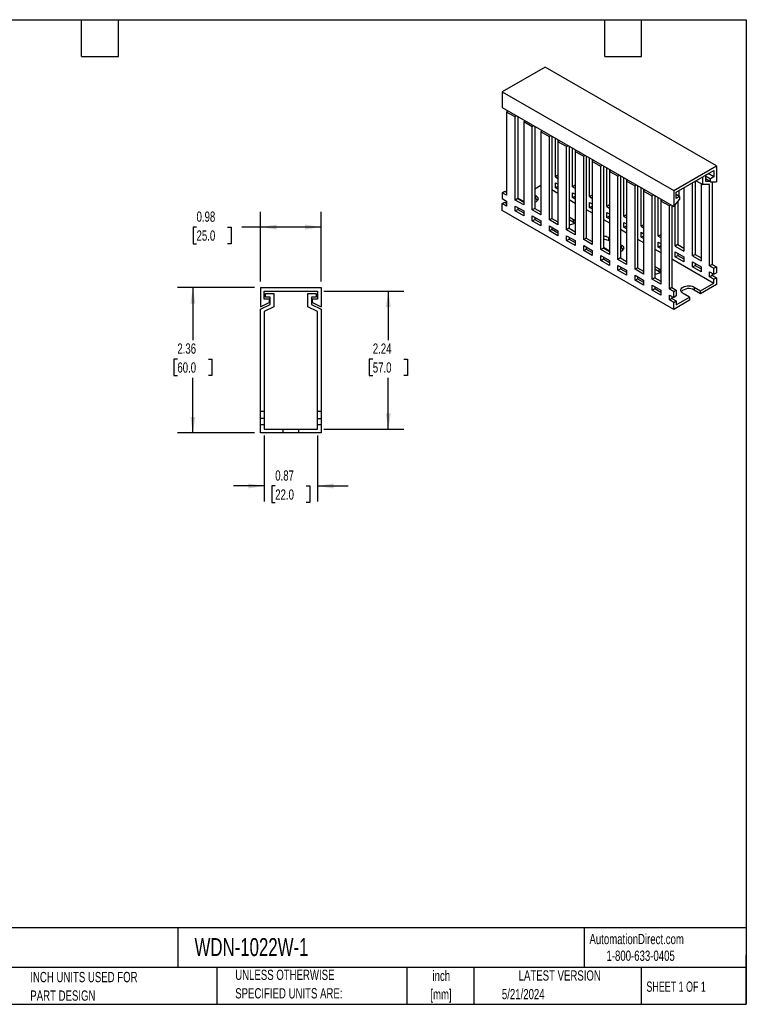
# Model space of a CAD drawing. Header units: inches. Extents: x 0.5 to 21.5, y 0.5 to 16.5.
# Tile 2 of 2: x 9.7 to 21.5, y 0.5 to 16.5. Entities that reach past the tile are written whole.
import ezdxf

# ---------------------------------------------------------------- set-up
doc = ezdxf.new("R2010")
doc.units = ezdxf.units.IN
doc.header["$LTSCALE"] = 2
doc.header["$MEASUREMENT"] = 0
doc.layers.add('DIMENSIONS', color=140, linetype='Continuous', lineweight=25)
doc.layers.add('TEXT', color=140, linetype='Continuous', lineweight=25)
doc.styles.add('SLDTEXTSTYLE0', font='TXT', dxfattribs={"width": 0.7})
doc.styles.add('SLDTEXTSTYLE1', font='TXT', dxfattribs={"width": 0.65})
doc.dimstyles.new('SLDDIMSTYLE0', dxfattribs={"dimtxt": 0.169922, "dimasz": 0.26, "dimexe": 0, "dimexo": 0.0625, "dimgap": 0.04248, "dimtad": 0, "dimtih": 1, "dimtoh": 1, "dimrnd": 1e-09, "dimzin": 12, "dimdsep": 46, "dimtxsty": 'SLDTEXTSTYLE0', "dimsah": 1, "dimcen": 0.09, "dimadec": 0, "dimazin": 3, "dimtfac": 1, "dimtofl": 0, "dimtmove": 0, "dimatfit": 3, "dimfxl": 0, "dimfrac": 2, "dimtolj": 1, "dimtzin": 12, "dimarcsym": 0})
doc.dimstyles.new('SLDDIMSTYLE2', dxfattribs={"dimtxt": 0.169922, "dimasz": 0.26, "dimexe": 0, "dimexo": 0.0625, "dimgap": 0.04248, "dimtad": 0, "dimtih": 1, "dimtoh": 1, "dimrnd": 1e-09, "dimdsep": 46, "dimtxsty": 'SLDTEXTSTYLE0', "dimsah": 1, "dimcen": 0.09, "dimadec": 0, "dimazin": 2, "dimtfac": 1, "dimtmove": 0, "dimatfit": 0, "dimfxl": 0, "dimfrac": 2, "dimtolj": 1, "dimtzin": 12, "dimarcsym": 0})
doc.dimstyles.new('SLDDIMSTYLE3', dxfattribs={"dimtxt": 0.169922, "dimasz": 0.26, "dimexe": 0, "dimexo": 0.0625, "dimgap": 0.04248, "dimtad": 0, "dimtih": 1, "dimtoh": 1, "dimrnd": 1e-09, "dimdsep": 46, "dimtxsty": 'SLDTEXTSTYLE0', "dimsah": 1, "dimcen": 0.09, "dimadec": 0, "dimazin": 2, "dimtfac": 1, "dimtofl": 0, "dimtmove": 0, "dimatfit": 3, "dimfxl": 0, "dimfrac": 2, "dimtolj": 1, "dimtzin": 12, "dimarcsym": 0})

# ---------------------------------------------------------------- blocks, each defined once
blk = doc.blocks.new('_D_4')
at = {"layer": 'DIMENSIONS'}
for p, q in [((13.668, 9.745), (13.668, 8.673)), ((14.534, 9.745), (14.534, 8.673)), ((13.668, 8.923), (13.168, 8.923)), ((13.847, 8.923), (13.79, 8.923)), ((13.79, 8.923), (13.79, 8.653)), ((14.352, 8.923), (14.409, 8.923)), ((14.409, 8.923), (14.409, 8.653)), ((14.534, 8.923), (15.034, 8.923)), ((13.79, 8.653), (13.847, 8.653)), ((14.409, 8.653), (14.352, 8.653))]:
    blk.add_line(p, q, dxfattribs=at)
for points in [[(13.668, 8.923), (13.408, 8.963), (13.408, 8.883)], [(14.534, 8.923), (14.794, 8.883), (14.794, 8.963)]]:
    blk.add_solid(points, dxfattribs=at)
at = {"layer": 'DIMENSIONS', "char_height": 0.1667, "attachment_point": 1, "style": 'SLDTEXTSTYLE0'}
for s, insert in [('0.87', (13.847, 9.176)), ('22.0', (13.847, 8.867))]:
    blk.add_mtext(s, dxfattribs=dict(at, insert=insert))
blk = doc.blocks.new('_D_5')
at = {"layer": 'DIMENSIONS'}
for p, q in [((14.634, 12.089), (15.934, 12.089)), ((15.684, 12.089), (15.684, 11.294)), ((15.432, 10.986), (15.375, 10.986)), ((15.375, 10.986), (15.375, 10.716)), ((15.937, 10.986), (15.994, 10.986)), ((15.994, 10.986), (15.994, 10.716)), ((15.375, 10.716), (15.432, 10.716)), ((15.684, 9.845), (15.684, 10.678)), ((15.994, 10.716), (15.937, 10.716)), ((14.634, 9.845), (15.934, 9.845))]:
    blk.add_line(p, q, dxfattribs=at)
for points in [[(15.684, 12.089), (15.644, 11.829), (15.724, 11.829)], [(15.684, 9.845), (15.724, 10.105), (15.644, 10.105)]]:
    blk.add_solid(points, dxfattribs=at)
at = {"layer": 'DIMENSIONS', "char_height": 0.1667, "attachment_point": 1, "style": 'SLDTEXTSTYLE0'}
for s, insert in [('2.24', (15.432, 11.239)), ('57.0', (15.432, 10.931))]:
    blk.add_mtext(s, dxfattribs=dict(at, insert=insert))
blk = doc.blocks.new('_D_6')
at = {"layer": 'DIMENSIONS'}
for p, q in [((13.509, 12.148), (12.259, 12.148)), ((12.509, 12.148), (12.509, 11.294)), ((12.257, 10.986), (12.2, 10.986)), ((12.2, 10.986), (12.2, 10.716)), ((12.762, 10.986), (12.819, 10.986)), ((12.819, 10.986), (12.819, 10.716)), ((12.2, 10.716), (12.257, 10.716)), ((12.509, 9.786), (12.509, 10.678)), ((12.819, 10.716), (12.762, 10.716)), ((13.509, 9.786), (12.259, 9.786))]:
    blk.add_line(p, q, dxfattribs=at)
for points in [[(12.509, 12.148), (12.469, 11.888), (12.549, 11.888)], [(12.509, 9.786), (12.549, 10.046), (12.469, 10.046)]]:
    blk.add_solid(points, dxfattribs=at)
at = {"layer": 'DIMENSIONS', "char_height": 0.1667, "attachment_point": 1, "style": 'SLDTEXTSTYLE0'}
for s, insert in [('2.36', (12.257, 11.239)), ('60.0', (12.257, 10.931))]:
    blk.add_mtext(s, dxfattribs=dict(at, insert=insert))
blk = doc.blocks.new('_D_7')
at = {"layer": 'DIMENSIONS'}
for p, q in [((13.609, 12.248), (13.609, 13.38)), ((14.593, 12.248), (14.593, 13.38)), ((12.569, 13.13), (12.512, 13.13)), ((12.512, 13.13), (12.512, 12.86)), ((13.074, 13.13), (13.131, 13.13)), ((13.131, 13.13), (13.131, 12.86)), ((13.609, 13.13), (13.304, 13.13)), ((14.593, 13.13), (13.609, 13.13)), ((12.512, 12.86), (12.569, 12.86)), ((13.131, 12.86), (13.074, 12.86))]:
    blk.add_line(p, q, dxfattribs=at)
for points in [[(13.609, 13.13), (13.869, 13.09), (13.869, 13.17)], [(14.593, 13.13), (14.333, 13.17), (14.333, 13.09)]]:
    blk.add_solid(points, dxfattribs=at)
at = {"layer": 'DIMENSIONS', "char_height": 0.1667, "attachment_point": 1, "style": 'SLDTEXTSTYLE0'}
for s, insert in [('0.98', (12.569, 13.383)), ('25.0', (12.569, 13.075))]:
    blk.add_mtext(s, dxfattribs=dict(at, insert=insert))

msp = doc.modelspace()

# ---------------------------------------------------------------- linework, layer by layer
for p, q in [((18.232, 15.731), (17.536, 15.329)), ((21.016, 14.124), (18.232, 15.731)), ((17.536, 15.329), (20.32, 13.722)), ((17.536, 15.329), (17.536, 15.072)), ((17.536, 15.072), (20.32, 13.465)), ((17.624, 15.021), (17.605, 14.999)), ((17.605, 14.999), (17.605, 13.649)), ((17.745, 14.919), (17.605, 14.999)), ((17.745, 14.919), (17.763, 14.94)), ((17.745, 13.569), (17.745, 14.919)), ((17.794, 14.923), (17.786, 14.913)), ((17.786, 14.913), (17.786, 13.593)), ((17.902, 14.86), (17.884, 14.839)), ((17.884, 14.839), (17.884, 13.489)), ((18.023, 14.758), (17.884, 14.839)), ((18.023, 14.758), (18.041, 14.78)), ((18.023, 13.408), (18.023, 14.758)), ((18.073, 14.762), (18.065, 14.753)), ((18.065, 14.753), (18.065, 13.432)), ((18.181, 14.699), (18.162, 14.678)), ((18.162, 14.678), (18.162, 13.328)), ((18.301, 14.598), (18.162, 14.678)), ((18.301, 14.598), (18.32, 14.619)), ((18.301, 13.247), (18.301, 14.598)), ((18.351, 14.601), (18.343, 14.592)), ((18.343, 14.592), (18.343, 13.272)), ((18.399, 13.947), (18.399, 14.574)), ((18.44, 14.549), (18.44, 14.517)), ((18.459, 14.539), (18.44, 14.517)), ((18.44, 14.517), (18.44, 13.167)), ((18.58, 14.437), (18.44, 14.517)), ((18.58, 14.437), (18.598, 14.458)), ((18.58, 13.087), (18.58, 14.437)), ((18.629, 14.44), (18.621, 14.431)), ((18.621, 14.431), (18.621, 13.111)), ((18.677, 13.786), (18.677, 14.413)), ((18.719, 14.389), (18.719, 14.357)), ((18.737, 14.378), (18.719, 14.357)), ((18.719, 14.357), (18.719, 13.006)), ((18.858, 14.276), (18.719, 14.357)), ((18.858, 14.276), (18.877, 14.298)), ((18.858, 12.926), (18.858, 14.276)), ((18.908, 14.28), (18.9, 14.271)), ((18.9, 14.271), (18.9, 12.95)), ((18.955, 13.625), (18.955, 14.252)), ((18.997, 14.228), (18.997, 14.196)), ((19.016, 14.217), (18.997, 14.196)), ((18.997, 14.196), (18.997, 12.846)), ((19.136, 14.116), (18.997, 14.196)), ((19.136, 14.116), (19.155, 14.137)), ((19.136, 12.765), (19.136, 14.116)), ((19.186, 14.119), (19.178, 14.11)), ((19.178, 14.11), (19.178, 12.789)), ((19.234, 13.464), (19.234, 14.091)), ((20.32, 13.722), (21.016, 14.124)), ((21.016, 14.124), (21.016, 13.866)), ((18.44, 13.971), (18.399, 13.947)), ((18.399, 13.947), (18.44, 13.922)), ((19.276, 14.067), (19.276, 14.035)), ((19.294, 14.057), (19.276, 14.035)), ((19.276, 14.035), (19.276, 12.685)), ((19.415, 13.955), (19.276, 14.035)), ((19.415, 13.955), (19.433, 13.976)), ((19.415, 12.605), (19.415, 13.955)), ((19.465, 13.958), (19.457, 13.949)), ((19.457, 13.949), (19.457, 12.629)), ((19.512, 13.304), (19.512, 13.931)), ((20.361, 13.698), (20.974, 14.051)), ((20.793, 13.821), (20.793, 13.947)), ((20.89, 14.003), (20.835, 13.971)), ((20.835, 13.971), (20.835, 13.874)), ((20.835, 13.963), (20.918, 13.915)), ((20.974, 13.947), (20.883, 13.999)), ((20.89, 14.003), (20.89, 14.003)), ((20.974, 13.947), (20.918, 13.915)), ((20.974, 14.051), (20.974, 13.947)), ((18.065, 13.754), (18.162, 13.81)), ((18.399, 13.85), (18.44, 13.826)), ((18.399, 13.77), (18.399, 13.85)), ((18.399, 13.77), (18.44, 13.794)), ((18.44, 13.746), (18.399, 13.77)), ((18.719, 13.81), (18.677, 13.786)), ((18.677, 13.786), (18.719, 13.762)), ((19.554, 13.907), (19.554, 13.874)), ((19.573, 13.896), (19.554, 13.874)), ((19.554, 13.874), (19.554, 12.524)), ((19.693, 13.794), (19.554, 13.874)), ((19.693, 13.794), (19.712, 13.816)), ((19.693, 12.444), (19.693, 13.794)), ((19.743, 13.798), (19.735, 13.788)), ((19.735, 13.788), (19.735, 12.468)), ((19.791, 13.143), (19.791, 13.77)), ((20.487, 13.77), (20.487, 12.741)), ((20.626, 12.661), (20.626, 13.85)), ((20.668, 13.874), (20.668, 12.685)), ((20.684, 13.884), (20.793, 13.821)), ((20.765, 13.837), (20.765, 12.581)), ((20.904, 13.821), (20.793, 13.821)), ((20.918, 13.866), (20.835, 13.915)), ((20.835, 13.874), (20.904, 13.874)), ((20.904, 12.5), (20.904, 13.821)), ((20.918, 13.866), (20.918, 13.915)), ((20.918, 13.866), (21.016, 13.866)), ((20.946, 13.866), (20.946, 12.524)), ((17.536, 13.689), (17.577, 13.714)), ((17.536, 13.689), (17.536, 13.593)), ((17.605, 13.649), (17.536, 13.689)), ((17.577, 13.714), (17.605, 13.697)), ((18.065, 13.649), (18.079, 13.641)), ((18.079, 13.593), (18.065, 13.601)), ((18.079, 13.593), (18.079, 13.641)), ((18.343, 13.738), (18.44, 13.681)), ((18.677, 13.689), (18.719, 13.665)), ((18.677, 13.609), (18.677, 13.689)), ((18.677, 13.609), (18.719, 13.633)), ((18.719, 13.585), (18.677, 13.609)), ((18.997, 13.649), (18.955, 13.625)), ((18.955, 13.625), (18.997, 13.601)), ((19.832, 13.746), (19.832, 13.714)), ((19.851, 13.735), (19.832, 13.714)), ((19.832, 13.714), (19.832, 12.364)), ((19.972, 13.633), (19.832, 13.714)), ((19.972, 13.633), (19.99, 13.655)), ((19.972, 12.283), (19.972, 13.633)), ((20.021, 13.637), (20.013, 13.628)), ((20.013, 13.628), (20.013, 12.307)), ((20.069, 12.982), (20.069, 13.609)), ((20.32, 13.722), (20.32, 13.465)), ((20.361, 13.593), (20.361, 13.698)), ((20.417, 13.625), (20.361, 13.658)), ((20.417, 13.625), (20.361, 13.593)), ((20.403, 13.722), (20.403, 13.633)), ((20.417, 13.625), (20.417, 13.577)), ((17.536, 13.593), (17.605, 13.553)), ((17.536, 13.513), (17.577, 13.537)), ((17.536, 13.4), (17.536, 13.513)), ((17.605, 13.472), (17.536, 13.513)), ((17.577, 13.537), (17.605, 13.521)), ((17.605, 13.553), (17.605, 13.472)), ((17.786, 13.593), (17.745, 13.569)), ((17.884, 13.489), (17.745, 13.569)), ((17.745, 13.472), (17.884, 13.392)), ((17.745, 13.392), (17.745, 13.472)), ((17.793, 13.597), (17.786, 13.593)), ((17.786, 13.593), (17.884, 13.537)), ((17.786, 13.448), (17.786, 13.416)), ((17.884, 13.545), (17.793, 13.597)), ((18.621, 13.577), (18.719, 13.521)), ((18.955, 13.529), (18.997, 13.505)), ((18.955, 13.448), (18.955, 13.529)), ((18.955, 13.448), (18.997, 13.472)), ((18.997, 13.424), (18.955, 13.448)), ((19.276, 13.489), (19.234, 13.464)), ((19.234, 13.464), (19.276, 13.44)), ((20.111, 13.585), (20.111, 13.553)), ((20.129, 13.574), (20.111, 13.553)), ((20.111, 13.553), (20.111, 12.203)), ((20.25, 13.473), (20.111, 13.553)), ((20.25, 13.473), (20.269, 13.494)), ((20.25, 12.122), (20.25, 13.473)), ((20.3, 13.476), (20.292, 13.467)), ((20.292, 13.467), (20.292, 12.147)), ((20.32, 13.465), (20.417, 13.577)), ((20.347, 12.822), (20.347, 13.497)), ((20.389, 13.545), (20.389, 12.846)), ((20.32, 11.793), (17.536, 13.4)), ((17.745, 13.392), (17.786, 13.416)), ((17.884, 13.312), (17.745, 13.392)), ((17.786, 13.416), (17.884, 13.36)), ((17.884, 13.392), (17.884, 13.312)), ((18.065, 13.432), (18.023, 13.408)), ((18.162, 13.328), (18.023, 13.408)), ((18.023, 13.312), (18.162, 13.231)), ((18.023, 13.231), (18.023, 13.312)), ((18.065, 13.432), (18.162, 13.376)), ((18.065, 13.288), (18.065, 13.255)), ((18.621, 13.296), (18.691, 13.255)), ((18.9, 13.416), (18.997, 13.36)), ((19.234, 13.368), (19.276, 13.344)), ((19.234, 13.288), (19.234, 13.368)), ((19.234, 13.288), (19.276, 13.312)), ((19.276, 13.264), (19.234, 13.288)), ((19.554, 13.328), (19.512, 13.304)), ((19.512, 13.304), (19.554, 13.28)), ((18.023, 13.231), (18.065, 13.255)), ((18.162, 13.151), (18.023, 13.231)), ((18.065, 13.255), (18.162, 13.199)), ((18.162, 13.231), (18.162, 13.151)), ((18.343, 13.272), (18.301, 13.247)), ((18.44, 13.167), (18.301, 13.247)), ((18.301, 13.151), (18.44, 13.071)), ((18.301, 13.071), (18.301, 13.151)), ((18.343, 13.272), (18.44, 13.215)), ((18.343, 13.127), (18.343, 13.095)), ((18.691, 13.207), (18.621, 13.247)), ((18.691, 13.207), (18.691, 13.255)), ((19.178, 13.255), (19.276, 13.199)), ((19.512, 13.207), (19.554, 13.183)), ((19.512, 13.127), (19.512, 13.207)), ((19.512, 13.127), (19.554, 13.151)), ((19.554, 13.103), (19.512, 13.127)), ((19.832, 13.167), (19.791, 13.143)), ((19.791, 13.143), (19.832, 13.119)), ((18.301, 13.071), (18.343, 13.095)), ((18.44, 12.99), (18.301, 13.071)), ((18.343, 13.095), (18.44, 13.039)), ((18.44, 13.071), (18.44, 12.99)), ((18.621, 13.111), (18.58, 13.087)), ((18.719, 13.006), (18.58, 13.087)), ((18.58, 12.99), (18.719, 12.91)), ((18.58, 12.91), (18.58, 12.99)), ((18.621, 13.111), (18.719, 13.055)), ((18.621, 12.966), (18.621, 12.934)), ((19.457, 13.095), (19.554, 13.038)), ((19.791, 13.047), (19.832, 13.022)), ((19.791, 12.966), (19.791, 13.047)), ((19.791, 12.966), (19.832, 12.99)), ((19.832, 12.942), (19.791, 12.966)), ((20.111, 13.006), (20.069, 12.982)), ((20.069, 12.982), (20.111, 12.958)), ((18.58, 12.91), (18.621, 12.934)), ((18.719, 12.83), (18.58, 12.91)), ((18.621, 12.934), (18.719, 12.878)), ((18.719, 12.91), (18.719, 12.83)), ((18.9, 12.95), (18.858, 12.926)), ((18.997, 12.846), (18.858, 12.926)), ((18.858, 12.83), (18.997, 12.749)), ((18.858, 12.749), (18.858, 12.83)), ((18.9, 12.95), (18.997, 12.894)), ((18.9, 12.805), (18.9, 12.773)), ((19.262, 12.958), (19.276, 12.95)), ((19.262, 12.958), (19.262, 12.91)), ((19.276, 12.902), (19.262, 12.91)), ((19.457, 12.846), (19.471, 12.838)), ((19.471, 12.789), (19.471, 12.838)), ((19.735, 12.934), (19.832, 12.878)), ((20.069, 12.886), (20.111, 12.862)), ((20.069, 12.805), (20.069, 12.886)), ((20.069, 12.805), (20.111, 12.83)), ((20.111, 12.781), (20.069, 12.805)), ((20.389, 12.846), (20.347, 12.822)), ((20.347, 12.822), (20.487, 12.741)), ((20.389, 12.846), (20.487, 12.789)), ((18.858, 12.749), (18.9, 12.773)), ((18.997, 12.669), (18.858, 12.749)), ((18.9, 12.773), (18.997, 12.717)), ((18.997, 12.749), (18.997, 12.669)), ((19.178, 12.789), (19.136, 12.765)), ((19.276, 12.685), (19.136, 12.765)), ((19.136, 12.669), (19.276, 12.589)), ((19.136, 12.589), (19.136, 12.669)), ((19.276, 12.741), (19.178, 12.797)), ((19.178, 12.789), (19.276, 12.733)), ((19.178, 12.645), (19.178, 12.613)), ((19.471, 12.789), (19.457, 12.797)), ((20.013, 12.773), (20.111, 12.717)), ((20.347, 12.725), (20.487, 12.645)), ((20.347, 12.645), (20.347, 12.725)), ((20.347, 12.645), (20.389, 12.669)), ((20.487, 12.564), (20.347, 12.645)), ((20.389, 12.701), (20.389, 12.669)), ((20.389, 12.669), (20.487, 12.613)), ((20.487, 12.645), (20.487, 12.564)), ((20.668, 12.685), (20.626, 12.661)), ((20.626, 12.661), (20.765, 12.581)), ((20.668, 12.685), (20.765, 12.629)), ((19.136, 12.589), (19.178, 12.613)), ((19.276, 12.508), (19.136, 12.589)), ((19.178, 12.613), (19.276, 12.556)), ((19.276, 12.589), (19.276, 12.508)), ((19.457, 12.629), (19.415, 12.605)), ((19.554, 12.524), (19.415, 12.605)), ((19.415, 12.508), (19.554, 12.428)), ((19.415, 12.428), (19.415, 12.508)), ((19.457, 12.629), (19.554, 12.572)), ((19.457, 12.484), (19.457, 12.452)), ((20.013, 12.492), (20.083, 12.452)), ((20.292, 12.613), (20.974, 12.219)), ((20.626, 12.564), (20.765, 12.484)), ((20.626, 12.484), (20.626, 12.564)), ((20.626, 12.484), (20.668, 12.508)), ((20.765, 12.404), (20.626, 12.484)), ((20.668, 12.54), (20.668, 12.508)), ((20.668, 12.508), (20.765, 12.452)), ((20.765, 12.484), (20.765, 12.404)), ((20.946, 12.524), (20.904, 12.5)), ((20.904, 12.5), (20.974, 12.46)), ((20.946, 12.524), (21.016, 12.484)), ((20.974, 12.46), (21.016, 12.484)), ((21.016, 12.484), (21.016, 12.388)), ((19.415, 12.428), (19.457, 12.452)), ((19.554, 12.347), (19.415, 12.428)), ((19.457, 12.452), (19.554, 12.396)), ((19.554, 12.428), (19.554, 12.347)), ((19.735, 12.468), (19.693, 12.444)), ((19.832, 12.364), (19.693, 12.444)), ((19.693, 12.347), (19.832, 12.267)), ((19.693, 12.267), (19.693, 12.347)), ((19.735, 12.468), (19.832, 12.412)), ((19.735, 12.323), (19.735, 12.291)), ((20.083, 12.404), (20.013, 12.444)), ((20.083, 12.404), (20.083, 12.452)), ((20.904, 12.404), (20.974, 12.364)), ((20.904, 12.323), (20.904, 12.404)), ((20.904, 12.323), (20.946, 12.347)), ((20.974, 12.283), (20.904, 12.323)), ((20.946, 12.38), (20.946, 12.347)), ((20.946, 12.347), (21.016, 12.307)), ((20.974, 12.364), (20.974, 12.46)), ((20.974, 12.364), (21.016, 12.388)), ((19.693, 12.267), (19.735, 12.291)), ((19.832, 12.187), (19.693, 12.267)), ((19.735, 12.291), (19.832, 12.235)), ((19.832, 12.267), (19.832, 12.187)), ((20.013, 12.307), (19.972, 12.283)), ((20.111, 12.203), (19.972, 12.283)), ((19.972, 12.187), (20.111, 12.106)), ((19.972, 12.106), (19.972, 12.187)), ((20.013, 12.307), (20.111, 12.251)), ((20.013, 12.163), (20.013, 12.13)), ((20.758, 12.094), (20.974, 12.219)), ((21.016, 12.195), (20.758, 12.046)), ((20.974, 12.283), (21.016, 12.307)), ((20.974, 12.219), (20.974, 12.283)), ((21.016, 12.307), (21.016, 12.195)), ((13.609, 12.148), (13.609, 11.833)), ((13.609, 12.148), (14.593, 12.148)), ((13.668, 12.089), (14.534, 12.089)), ((13.668, 11.961), (13.668, 12.089)), ((13.688, 11.991), (13.688, 12.05)), ((13.688, 12.05), (13.825, 12.05)), ((13.825, 12.05), (13.825, 11.836)), ((14.377, 11.836), (14.377, 12.05)), ((14.377, 12.05), (14.514, 12.05)), ((14.514, 12.05), (14.514, 11.991)), ((14.534, 12.089), (14.534, 11.961)), ((14.593, 12.148), (14.593, 11.833)), ((19.972, 12.106), (20.013, 12.13)), ((20.111, 12.026), (19.972, 12.106)), ((20.013, 12.13), (20.111, 12.074)), ((20.111, 12.106), (20.111, 12.026)), ((20.292, 12.147), (20.25, 12.122)), ((20.32, 12.082), (20.25, 12.122)), ((20.25, 12.026), (20.32, 11.986)), ((20.25, 11.946), (20.25, 12.026)), ((20.292, 12.147), (20.361, 12.106)), ((20.292, 12.002), (20.292, 11.97)), ((20.32, 12.082), (20.361, 12.106)), ((20.32, 11.986), (20.32, 12.082)), ((20.361, 12.01), (20.32, 11.986)), ((20.361, 12.106), (20.361, 12.01)), ((20.577, 11.99), (20.473, 12.05)), ((20.654, 12.155), (20.758, 12.094)), ((20.654, 12.155), (20.654, 12.106)), ((20.758, 12.046), (20.654, 12.106)), ((20.758, 12.046), (20.758, 12.094)), ((13.609, 11.833), (13.747, 11.902)), ((13.609, 11.794), (13.766, 11.873)), ((13.747, 11.961), (13.668, 11.961)), ((13.766, 11.991), (13.688, 11.991)), ((13.747, 11.961), (13.747, 11.902)), ((13.766, 11.873), (13.766, 11.991)), ((14.514, 11.991), (14.436, 11.991)), ((14.436, 11.991), (14.436, 11.873)), ((14.436, 11.873), (14.593, 11.794)), ((14.455, 11.902), (14.455, 11.961)), ((14.534, 11.961), (14.455, 11.961)), ((14.455, 11.902), (14.593, 11.833)), ((20.292, 11.97), (20.25, 11.946)), ((20.32, 11.906), (20.25, 11.946)), ((20.292, 11.97), (20.361, 11.93)), ((20.577, 11.942), (20.32, 11.793)), ((20.32, 11.906), (20.361, 11.93)), ((20.32, 11.793), (20.32, 11.906)), ((20.361, 11.865), (20.577, 11.99)), ((20.361, 11.93), (20.361, 11.865)), ((20.577, 11.99), (20.577, 11.942)), ((13.609, 10.14), (13.609, 11.794)), ((13.825, 11.836), (13.668, 11.757)), ((13.668, 11.757), (13.668, 10.14)), ((14.534, 11.757), (14.377, 11.836)), ((14.534, 10.14), (14.534, 11.757)), ((14.593, 11.794), (14.593, 10.14)), ((13.609, 10.14), (13.668, 10.14)), ((13.609, 10.022), (13.609, 10.14)), ((13.668, 10.14), (13.668, 10.022)), ((14.534, 10.022), (14.534, 10.14)), ((14.534, 10.14), (14.593, 10.14)), ((14.593, 10.14), (14.593, 10.022)), ((13.668, 10.022), (13.609, 10.022)), ((13.609, 9.924), (13.609, 10.022)), ((13.609, 9.786), (13.609, 9.924)), ((13.609, 9.924), (13.668, 9.924)), ((13.668, 10.022), (13.668, 9.924)), ((13.668, 9.924), (13.668, 9.845)), ((14.534, 10.022), (14.593, 10.022)), ((14.534, 9.924), (14.534, 10.022)), ((14.534, 9.845), (14.534, 9.924)), ((14.534, 9.924), (14.593, 9.924)), ((14.593, 10.022), (14.593, 9.924)), ((14.593, 9.924), (14.593, 9.786)), ((13.973, 9.786), (13.609, 9.786)), ((13.668, 9.845), (13.973, 9.845)), ((13.973, 9.845), (13.973, 9.786)), ((13.973, 9.845), (14.229, 9.845)), ((14.229, 9.786), (13.973, 9.786)), ((14.229, 9.786), (14.229, 9.845)), ((14.229, 9.845), (14.534, 9.845)), ((14.593, 9.786), (14.229, 9.786))]:
    msp.add_line(p, q)
at = {"flags": 128}
for points in [[(18.079, 13.641), (18.092, 13.632), (18.103, 13.621), (18.111, 13.61), (18.115, 13.598), (18.116, 13.586), (18.113, 13.574), (18.107, 13.562), (18.098, 13.551), (18.086, 13.541), (18.071, 13.533), (18.065, 13.53)], [(18.691, 13.255), (18.702, 13.248), (18.71, 13.239), (18.715, 13.229), (18.717, 13.219), (18.715, 13.209), (18.71, 13.2), (18.702, 13.191), (18.691, 13.183), (18.678, 13.177), (18.662, 13.172), (18.646, 13.169), (18.628, 13.168), (18.621, 13.168)], [(18.707, 13.195), (18.702, 13.199), (18.691, 13.207)], [(19.471, 12.838), (19.484, 12.828), (19.495, 12.818), (19.503, 12.806), (19.507, 12.795), (19.508, 12.782), (19.505, 12.77), (19.499, 12.759), (19.49, 12.748), (19.478, 12.738), (19.463, 12.729), (19.457, 12.726)], [(20.083, 12.452), (20.094, 12.444), (20.102, 12.435), (20.107, 12.426), (20.109, 12.416), (20.107, 12.406), (20.102, 12.396), (20.094, 12.387), (20.083, 12.38), (20.07, 12.373), (20.054, 12.369), (20.038, 12.366), (20.02, 12.365), (20.013, 12.365)], [(20.098, 12.392), (20.094, 12.396), (20.083, 12.404)], [(20.473, 12.05), (20.459, 12.059), (20.448, 12.07), (20.441, 12.081), (20.436, 12.093), (20.435, 12.105), (20.438, 12.118), (20.444, 12.129), (20.453, 12.14), (20.466, 12.15), (20.48, 12.159), (20.498, 12.166), (20.517, 12.171), (20.537, 12.175), (20.558, 12.176), (20.579, 12.176), (20.6, 12.173), (20.619, 12.169), (20.638, 12.162), (20.654, 12.155)]]:
    msp.add_lwpolyline(points, dxfattribs=at)
for centre, radius, start, end in [((18.04, 13.52), 0.0823, 32.7017, 61.8881), ((19.176, 12.798), 0.182, 61.8289, 89.2657), ((19.175, 12.747), 0.184, 62.0299, 89.0646), ((19.432, 12.717), 0.0823, 32.7017, 61.8881), ((20.565, 11.961), 0.17, 58.7045, 136.448)]:
    msp.add_arc(centre, radius, start, end)
at = {"layer": 'TEXT'}
for p, q in [((0.5, 16.5), (21.5, 16.5)), ((10.7, 15.9), (10.7, 16.5)), ((11.3, 15.9), (11.3, 16.5)), ((19.2, 15.9), (19.2, 16.5)), ((19.8, 15.9), (19.8, 16.5)), ((21.5, 16.5), (21.5, 0.5)), ((10.7, 15.9), (11.3, 15.9)), ((19.2, 15.9), (19.8, 15.9)), ((21.5, 1.742), (0.5, 1.742)), ((12.264, 1.742), (12.264, 1.1)), ((18.864, 1.742), (18.864, 1.1)), ((21.5, 0.5), (21.5, 1.3)), ((21.5, 1.1), (0.5, 1.1)), ((12.896, 1.1), (12.896, 0.5)), ((15.986, 1.1), (15.986, 0.5)), ((17.072, 1.1), (17.072, 0.5)), ((19.791, 1.1), (19.791, 0.5)), ((0.5, 0.5), (21.5, 0.5))]:
    msp.add_line(p, q, dxfattribs=at)

# ---------------------------------------------------------------- texts
for s, insert, char_height, attachment_point, style in [('AutomationDirect.com', (18.952, 1.644), 0.16667, 1, 'SLDTEXTSTYLE0'), ('WDN-1022W-1', (12.536, 1.576), 0.29167, 1, 'SLDTEXTSTYLE0'), ('1-800-633-0405', (19.228, 1.373), 0.16667, 1, 'SLDTEXTSTYLE0'), ('INCH UNITS USED FOR', (9.868, 1.026), 0.16667, 1, 'SLDTEXTSTYLE0'), ('UNLESS OTHERWISE', (13.197, 1.063), 0.16667, 1, 'SLDTEXTSTYLE0'), ('inch', (16.545, 1.047), 0.1667, 2, 'SLDTEXTSTYLE0'), ('LATEST VERSION', (18.469, 1.052), 0.16667, 2, 'SLDTEXTSTYLE0'), ('SHEET 1 OF 1', (19.877, 0.87), 0.16667, 1, 'SLDTEXTSTYLE1'), ('PART DESIGN', (9.868, 0.725), 0.16667, 1, 'SLDTEXTSTYLE0'), ('SPECIFIED UNITS ARE:', (13.197, 0.762), 0.16667, 1, 'SLDTEXTSTYLE0'), ('[mm]', (16.54, 0.746), 0.1667, 2, 'SLDTEXTSTYLE0'), ('5/21/2024', (17.529, 0.749), 0.1667, 1, 'SLDTEXTSTYLE0')]:
    msp.add_mtext(s, dxfattribs=dict(at, insert=insert, char_height=char_height, attachment_point=attachment_point, style=style))

# ---------------------------------------------------------------- dimensions: what is measured, and where the dimension line sits
at = {"layer": 'DIMENSIONS'}
for base, p1, p2, dimstyle, picture, middle in [((14.593, 13.13), (13.609, 12.148), (14.593, 12.148), 'SLDDIMSTYLE3', '_D_7', (12.822, 13.13)), ((13.668, 8.923), (14.534, 9.845), (13.668, 9.845), 'SLDDIMSTYLE2', '_D_4', (14.1, 8.923))]:
    dim = msp.add_linear_dim(base=base, p1=p1, p2=p2, dimstyle=dimstyle, dxfattribs=at)
    dim.commit()
    dim.dimension.update_dxf_attribs({"geometry": picture, "text_midpoint": middle, "dimtype": 160})
for base, p1, p2, picture, middle in [((12.509, 9.786), (13.609, 12.148), (13.609, 9.786), '_D_6', (12.509, 10.986)), ((15.684, 9.845), (14.534, 12.089), (14.534, 9.845), '_D_5', (15.684, 10.986))]:
    dim = msp.add_linear_dim(base=base, p1=p1, p2=p2, angle=90, dimstyle='SLDDIMSTYLE0', dxfattribs=at)
    dim.commit()
    dim.dimension.update_dxf_attribs({"geometry": picture, "text_midpoint": middle, "dimtype": 160})

doc.saveas('drawing.dxf')
